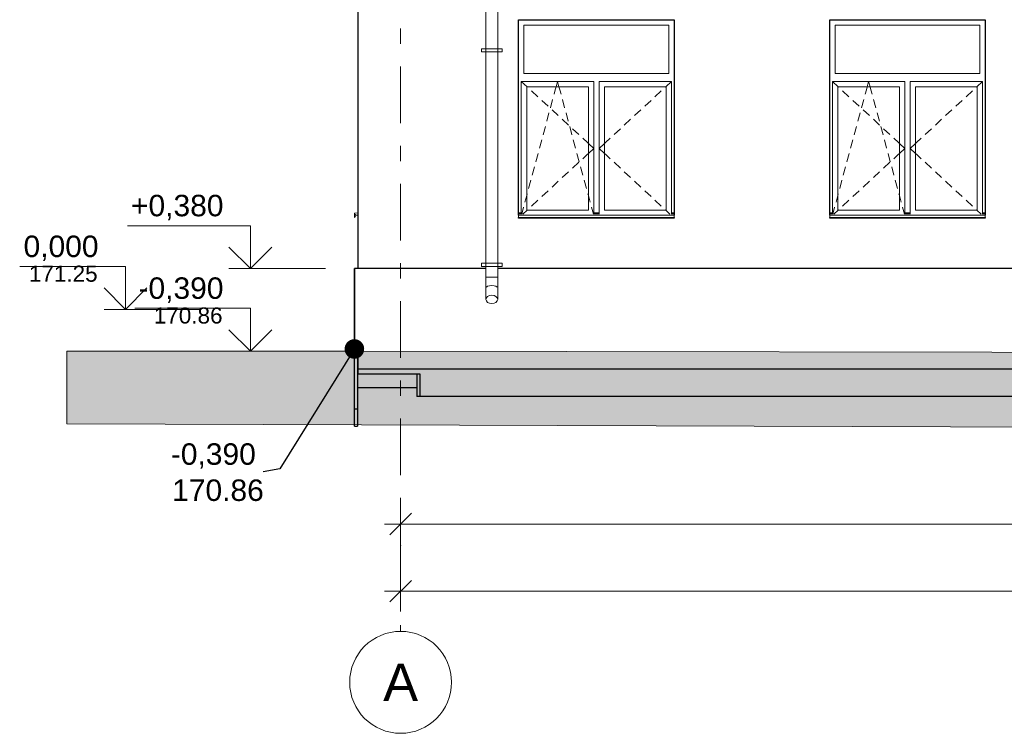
# Model space of a CAD drawing. Header units: millimetres. Extents: x -28034 to 133570, y -6180 to 17692.
# Tile 14 of 36: x 64964 to 74142, y -6180 to 470. Entities that reach past the tile are written whole.
import ezdxf
from ezdxf.enums import TextEntityAlignment as Align

# ---------------------------------------------------------------- set-up
doc = ezdxf.new("R2010")
doc.units = ezdxf.units.MM
doc.header["$MEASUREMENT"] = 0
doc.set_wipeout_variables(frame=1)
doc.linetypes.add('Wipeout_Contour', pattern=[1000, 0, -1000])
doc.linetypes.add('Штрих-Штриховая', pattern=[1093.611073, 529.166651, -211.666656, 141.111112, -211.666656])
for name, color, linetype, lineweight in [('1 Молдинги_Ном._пера__120', 7, 'Continuous', 5), ('1_Цоколь_Ном._пера__21', 7, 'Continuous', 30), ('2D - Общий_Ном._пера__120', 7, 'Continuous', 5), ('2D - Общий_Ном._пера__2', 8, 'Continuous', 15), ('Конструктив - Стены Несущие_Ном._пера__21', 7, 'Continuous', 30), ('Новый_1 ВОДОСТОК_Ном._пера__120', 7, 'Continuous', 5), ('Новый_Окна Archicad_Ном._пера__120', 7, 'Continuous', 5), ('Окна Archicad_Ном._пера__120', 7, 'Continuous', 5), ('Окна Archicad_Ном._пера__21', 7, 'Continuous', 30), ('Размер - Общий_Ном._пера__1', 7, 'Continuous', 15), ('Размер - Отметка Уровня_Ном._пера__1', 7, 'Continuous', 15), ('Размер - Отметка Уровня_Ном._пера__120', 7, 'Continuous', 5), ('Элемент Модели - Оси_Ном._пера__1', 7, 'Continuous', 15), ('Элемент Модели - Оси_Ном._пера__120', 7, 'Continuous', 5)]:
    doc.layers.add(name, color=color, linetype=linetype, lineweight=lineweight)
for name, color, linetype in [('1_Цоколь', 7, 'Continuous'), ('Конструктив - Стены Несущие', 7, 'Continuous'), ('Новый_1 ВОДОСТОК', 7, 'Continuous'), ('Новый_Окна Archicad', 7, 'Continuous'), ('Окна Archicad', 7, 'Continuous'), ('Размер - Общий', 7, 'Continuous'), ('Размер - Отметка Уровня', 7, 'Continuous'), ('Элемент Модели - Оси', 7, 'Continuous')]:
    doc.layers.add(name, color=color, linetype=linetype)
doc.styles.add('СГЕНЕРИР_СТИЛЬ_1', font='arial.ttf')
doc.styles.add('СГЕНЕРИР_СТИЛЬ_2', font='arial.ttf')
doc.dimstyles.new('СГЕНЕРИР_СТИЛЬ__1', dxfattribs={"dimtxt": 200, "dimasz": 190, "dimexe": 0.18, "dimexo": 0.0625, "dimgap": 0, "dimtad": 1, "dimtih": 1, "dimtoh": 1, "dimdec": 0, "dimzin": 0, "dimdsep": 46, "dimtxsty": 'СГЕНЕРИР_СТИЛЬ_2', "dimblk": 'ARROWHEAD_6', "dimblk1": 'ARROWHEAD_6', "dimblk2": 'ARROWHEAD_6', "dimcen": 0.09, "dimclrd": 7, "dimclre": 7, "dimclrt": 7, "dimazin": 0, "dimtfac": 1, "dimtdec": 4, "dimtmove": 0, "dimatfit": 3, "dimfxl": 1, "dimtolj": 1, "dimtzin": 0, "dimarcsym": 0})
doc.dimstyles.new('СГЕНЕРИР_СТИЛЬ__3', dxfattribs={"dimtxt": 0.18, "dimasz": 364.8, "dimexe": 0.18, "dimexo": 0.0625, "dimgap": 0, "dimtad": 0, "dimtih": 1, "dimtoh": 1, "dimdec": 4, "dimzin": 0, "dimdsep": 46, "dimcen": 0.09, "dimadec": 0, "dimazin": 0, "dimtfac": 1, "dimtdec": 4, "dimtmove": 0, "dimatfit": 3, "dimldrblk": 'ARROWHEAD_11', "dimfxl": 1, "dimtolj": 1, "dimtzin": 0, "dimarcsym": 0})
doc.dimstyles.new('СГЕНЕРИР_СТИЛЬ__4', dxfattribs={"dimtxt": 200, "dimasz": 190, "dimexe": 0.18, "dimexo": 300, "dimgap": 0, "dimtad": 1, "dimtih": 1, "dimtoh": 1, "dimdec": 0, "dimzin": 0, "dimdsep": 46, "dimtxsty": 'СГЕНЕРИР_СТИЛЬ_2', "dimblk": 'ARROWHEAD_6', "dimblk1": 'ARROWHEAD_6', "dimblk2": 'ARROWHEAD_6', "dimcen": 0.09, "dimclrd": 7, "dimclre": 7, "dimclrt": 7, "dimazin": 0, "dimtfac": 1, "dimtdec": 4, "dimtmove": 0, "dimatfit": 3, "dimfxl": 1, "dimtolj": 1, "dimtzin": 0, "dimarcsym": 0})

# ---------------------------------------------------------------- blocks, each defined once
blk = doc.blocks.new('Элемент Разреза_193_1', base_point=(104939.2, -2230.2))
at = {"layer": 'Конструктив - Стены Несущие_Ном._пера__21', "color": 7, "linetype": 'Continuous', "lineweight": 30}
for p in [(68664.9, -2830.2), (68694.9, -3042.5)]:
    blk.add_line(p, (68664.9, -3042.5), dxfattribs=at)
blk = doc.blocks.new('Элемент Разреза_194_1', base_point=(104939.2, -2230.2))
at = {"layer": 'Конструктив - Стены Несущие_Ном._пера__21', "color": 7, "linetype": 'Continuous', "lineweight": 30}
for p, q in [((68114.9, 1619.8), (68114.9, -1850.2)), ((68114.9, -2786), (68114.9, -2830.2)), ((68114.9, -2830.2), (68694.9, -2830.2)), ((68694.9, -2830.2), (68694.9, -3042.5)), ((91264.9, -3042.5), (68694.9, -3042.5))]:
    blk.add_line(p, q, dxfattribs=at)
blk = doc.blocks.new('Элемент Разреза_197_1', base_point=(104939.2, -2230.2))
at = {"layer": 'Окна Archicad_Ном._пера__120', "color": 7, "linetype": 'Continuous', "lineweight": 5}
for p, q in [((69664.9, 419.8), (69664.9, -30.2)), ((71014.9, 419.8), (69664.9, 419.8)), ((71014.9, -30.2), (71014.9, 419.8)), ((69664.9, -30.2), (71014.9, -30.2)), ((69639.9, -155.2), (69639.9, -105.2)), ((69639.9, -105.2), (70314.9, -105.2)), ((69639.9, -105.2), (69693.9, -155.2)), ((69639.9, -1305.2), (69639.9, -155.2)), ((69689.9, -155.2), (69689.9, -1305.2)), ((70264.9, -155.2), (69689.9, -155.2)), ((69693.9, -155.2), (69698.6, -159.6)), ((69944.9, -225.7), (69956.6, -182.4)), ((69956.6, -182.4), (69963.9, -155.2)), ((69963.9, -155.2), (69977.4, -105.2)), ((69990.9, -155.2), (69977.4, -105.2)), ((69998.3, -182.4), (69990.9, -155.2)), ((70009.9, -225.7), (69998.3, -182.4)), ((70264.9, -1305.2), (70264.9, -155.2)), ((70314.9, -105.2), (70314.9, -155.2)), ((70314.9, -155.2), (70314.9, -1305.2)), ((70364.9, -155.2), (70364.9, -105.2)), ((70364.9, -105.2), (71039.9, -105.2)), ((70364.9, -1305.2), (70364.9, -155.2)), ((70414.9, -155.2), (70414.9, -1305.2)), ((70989.9, -155.2), (70414.9, -155.2)), ((70985.9, -155.2), (70981.2, -159.6)), ((71039.9, -105.2), (70985.9, -155.2)), ((70989.9, -1305.2), (70989.9, -155.2)), ((71039.9, -105.2), (71039.9, -155.2)), ((71039.9, -155.2), (71039.9, -1305.2)), ((69735.3, -193.5), (69794, -247.9)), ((69911, -351.2), (69931.9, -273.9)), ((70043.8, -351.2), (70023, -273.9)), ((70944.5, -193.5), (70885.8, -247.9)), ((69830.7, -281.9), (69889.4, -336.2)), ((70849.1, -281.9), (70790.4, -336.2)), ((69877.1, -476.7), (69898, -399.4)), ((69926.1, -370.2), (69984.8, -424.5)), ((70021.5, -458.5), (70080.2, -512.8)), ((70077.7, -476.7), (70056.8, -399.4)), ((70658.3, -458.5), (70599.6, -512.8)), ((70753.7, -370.2), (70695, -424.5)), ((69843.2, -602.2), (69864.1, -524.9)), ((70111.6, -602.2), (70090.7, -524.9)), ((70116.8, -546.8), (70175.6, -601.2)), ((70563, -546.8), (70504.3, -601.2)), ((70212.2, -635.1), (70256.2, -675.9)), ((70467.6, -635.1), (70423.6, -675.9)), ((69809.3, -727.7), (69830.2, -650.4)), ((70145.5, -727.7), (70124.6, -650.4)), ((70256.2, -675.9), (70264.9, -683.9)), ((70264.9, -683.9), (70314.9, -730.2)), ((70264.9, -776.5), (70314.9, -730.2)), ((70414.9, -683.9), (70364.9, -730.2)), ((70414.9, -776.5), (70364.9, -730.2)), ((70423.6, -675.9), (70414.9, -683.9)), ((69775.5, -853.2), (69796.3, -775.9)), ((70179.4, -853.2), (70158.5, -775.9)), ((70212.2, -825.3), (70256.2, -784.6)), ((70256.2, -784.6), (70264.9, -776.5)), ((70423.6, -784.6), (70414.9, -776.5)), ((70467.6, -825.3), (70423.6, -784.6)), ((69741.6, -978.7), (69762.4, -901.5)), ((70116.8, -913.6), (70175.6, -859.2)), ((70213.2, -978.7), (70192.4, -901.5)), ((70563, -913.6), (70504.3, -859.2)), ((70021.5, -1001.9), (70080.2, -947.6)), ((70658.3, -1001.9), (70599.6, -947.6)), ((69707.7, -1104.2), (69728.5, -1027)), ((69926.1, -1090.2), (69984.8, -1035.9)), ((70247.1, -1104.2), (70226.3, -1027)), ((70753.7, -1090.2), (70695, -1035.9)), ((69673.8, -1229.7), (69689.9, -1170)), ((69689.9, -1170), (69694.6, -1152.5)), ((69830.7, -1178.6), (69889.4, -1124.2)), ((70264.9, -1170), (70260.2, -1152.5)), ((70281, -1229.7), (70264.9, -1170)), ((70849.1, -1178.6), (70790.4, -1124.2)), ((69643.5, -1341.7), (69660.8, -1278)), ((69735.3, -1266.9), (69794, -1212.5)), ((70311.3, -1341.7), (70294.1, -1278)), ((70944.5, -1266.9), (70885.8, -1212.5)), ((69639.9, -1330.2), (69614.9, -1330.2)), ((69639.9, -1340.2), (69614.9, -1340.2)), ((69614.9, -1350.2), (69614.9, -1352.1)), ((69614.9, -1352.1), (69614.9, -1372.1)), ((71064.9, -1352.1), (69614.9, -1352.1)), ((71064.9, -1372.1), (69614.9, -1372.1)), ((69639.9, -1341.7), (69639.9, -1305.2)), ((69654.5, -1341.7), (69693.9, -1305.2)), ((69689.9, -1305.2), (70264.9, -1305.2)), ((69693.9, -1305.2), (69698.6, -1300.9)), ((70314.9, -1305.2), (70314.9, -1341.7)), ((70364.9, -1330.2), (70314.9, -1330.2)), ((70364.9, -1340.2), (70314.9, -1340.2)), ((70364.9, -1341.7), (70364.9, -1305.2)), ((70414.9, -1305.2), (70989.9, -1305.2)), ((70985.9, -1305.2), (70981.2, -1300.9)), ((71025.3, -1341.7), (70985.9, -1305.2)), ((71039.9, -1305.2), (71039.9, -1341.7)), ((71064.9, -1330.2), (71039.9, -1330.2)), ((71064.9, -1340.2), (71039.9, -1340.2)), ((71064.9, -1350.2), (71064.9, -1352.1)), ((71064.9, -1352.1), (71064.9, -1372.1))]:
    blk.add_line(p, q, dxfattribs=at)
at = {"layer": 'Окна Archicad_Ном._пера__21', "color": 7, "linetype": 'Continuous', "lineweight": 30}
for p, q in [((69614.9, 469.8), (71064.9, 469.8)), ((69614.9, -1350.2), (69614.9, 469.8)), ((71064.9, 469.8), (71064.9, -1350.2)), ((69614.9, -1380.2), (69614.9, -1372.1)), ((71064.9, -1372.1), (71064.9, -1380.2)), ((71064.9, -1380.2), (69614.9, -1380.2))]:
    blk.add_line(p, q, dxfattribs=at)
blk = doc.blocks.new('Элемент Разреза_198_1', base_point=(104939.2, -2230.2))
at = {"layer": 'Окна Archicad_Ном._пера__120', "color": 7, "linetype": 'Continuous', "lineweight": 5}
for p, q in [((72564.9, 419.8), (72564.9, -30.2)), ((73914.9, 419.8), (72564.9, 419.8)), ((73914.9, -30.2), (73914.9, 419.8)), ((72564.9, -30.2), (73914.9, -30.2)), ((72539.9, -155.2), (72539.9, -105.2)), ((72539.9, -105.2), (73214.9, -105.2)), ((72539.9, -105.2), (72593.9, -155.2)), ((72539.9, -1305.2), (72539.9, -155.2)), ((72589.9, -155.2), (72589.9, -1305.2)), ((73164.9, -155.2), (72589.9, -155.2)), ((72593.9, -155.2), (72598.6, -159.6)), ((72844.9, -225.7), (72856.6, -182.4)), ((72856.6, -182.4), (72863.9, -155.2)), ((72863.9, -155.2), (72877.4, -105.2)), ((72890.9, -155.2), (72877.4, -105.2)), ((72898.3, -182.4), (72890.9, -155.2)), ((72909.9, -225.7), (72898.3, -182.4)), ((73164.9, -1305.2), (73164.9, -155.2)), ((73214.9, -105.2), (73214.9, -155.2)), ((73214.9, -155.2), (73214.9, -1305.2)), ((73264.9, -155.2), (73264.9, -105.2)), ((73264.9, -105.2), (73939.9, -105.2)), ((73264.9, -1305.2), (73264.9, -155.2)), ((73314.9, -155.2), (73314.9, -1305.2)), ((73889.9, -155.2), (73314.9, -155.2)), ((73885.9, -155.2), (73881.2, -159.6)), ((73939.9, -105.2), (73885.9, -155.2)), ((73889.9, -1305.2), (73889.9, -155.2)), ((73939.9, -105.2), (73939.9, -155.2)), ((73939.9, -155.2), (73939.9, -1305.2)), ((72635.3, -193.5), (72694, -247.9)), ((72811, -351.2), (72831.9, -273.9)), ((72943.8, -351.2), (72923, -273.9)), ((73844.5, -193.5), (73785.8, -247.9)), ((72730.7, -281.9), (72789.4, -336.2)), ((73749.1, -281.9), (73690.4, -336.2)), ((72777.1, -476.7), (72798, -399.4)), ((72826.1, -370.2), (72884.8, -424.5)), ((72921.5, -458.5), (72980.2, -512.8)), ((72977.7, -476.7), (72956.8, -399.4)), ((73558.3, -458.5), (73499.6, -512.8)), ((73653.7, -370.2), (73595, -424.5)), ((72743.2, -602.2), (72764.1, -524.9)), ((73011.6, -602.2), (72990.7, -524.9)), ((73016.8, -546.8), (73075.6, -601.2)), ((73463, -546.8), (73404.3, -601.2)), ((73112.2, -635.1), (73156.2, -675.9)), ((73367.6, -635.1), (73323.6, -675.9)), ((72709.3, -727.7), (72730.2, -650.4)), ((73045.5, -727.7), (73024.6, -650.4)), ((73156.2, -675.9), (73164.9, -683.9)), ((73164.9, -683.9), (73214.9, -730.2)), ((73164.9, -776.5), (73214.9, -730.2)), ((73314.9, -683.9), (73264.9, -730.2)), ((73314.9, -776.5), (73264.9, -730.2)), ((73323.6, -675.9), (73314.9, -683.9)), ((72675.5, -853.2), (72696.3, -775.9)), ((73079.4, -853.2), (73058.5, -775.9)), ((73112.2, -825.3), (73156.2, -784.6)), ((73156.2, -784.6), (73164.9, -776.5)), ((73323.6, -784.6), (73314.9, -776.5)), ((73367.6, -825.3), (73323.6, -784.6)), ((72641.6, -978.7), (72662.4, -901.5)), ((73016.8, -913.6), (73075.6, -859.2)), ((73113.2, -978.7), (73092.4, -901.5)), ((73463, -913.6), (73404.3, -859.2)), ((72921.5, -1001.9), (72980.2, -947.6)), ((73558.3, -1001.9), (73499.6, -947.6)), ((72607.7, -1104.2), (72628.5, -1027)), ((72826.1, -1090.2), (72884.8, -1035.9)), ((73147.1, -1104.2), (73126.3, -1027)), ((73653.7, -1090.2), (73595, -1035.9)), ((72573.8, -1229.7), (72589.9, -1170)), ((72589.9, -1170), (72594.6, -1152.5)), ((72730.7, -1178.6), (72789.4, -1124.2)), ((73164.9, -1170), (73160.2, -1152.5)), ((73181, -1229.7), (73164.9, -1170)), ((73749.1, -1178.6), (73690.4, -1124.2)), ((72543.5, -1341.7), (72560.8, -1278)), ((72635.3, -1266.9), (72694, -1212.5)), ((73211.3, -1341.7), (73194.1, -1278)), ((73844.5, -1266.9), (73785.8, -1212.5)), ((72539.9, -1330.2), (72514.9, -1330.2)), ((72539.9, -1340.2), (72514.9, -1340.2)), ((72514.9, -1350.2), (72514.9, -1352.1)), ((72514.9, -1352.1), (72514.9, -1372.1)), ((73964.9, -1352.1), (72514.9, -1352.1)), ((73964.9, -1372.1), (72514.9, -1372.1)), ((72539.9, -1341.7), (72539.9, -1305.2)), ((72554.5, -1341.7), (72593.9, -1305.2)), ((72589.9, -1305.2), (73164.9, -1305.2)), ((72593.9, -1305.2), (72598.6, -1300.9)), ((73214.9, -1305.2), (73214.9, -1341.7)), ((73264.9, -1330.2), (73214.9, -1330.2)), ((73264.9, -1340.2), (73214.9, -1340.2)), ((73264.9, -1341.7), (73264.9, -1305.2)), ((73314.9, -1305.2), (73889.9, -1305.2)), ((73885.9, -1305.2), (73881.2, -1300.9)), ((73925.3, -1341.7), (73885.9, -1305.2)), ((73939.9, -1305.2), (73939.9, -1341.7)), ((73964.9, -1330.2), (73939.9, -1330.2)), ((73964.9, -1340.2), (73939.9, -1340.2)), ((73964.9, -1350.2), (73964.9, -1352.1)), ((73964.9, -1352.1), (73964.9, -1372.1))]:
    blk.add_line(p, q, dxfattribs=at)
at = {"layer": 'Окна Archicad_Ном._пера__21', "color": 7, "linetype": 'Continuous', "lineweight": 30}
for p, q in [((72514.9, 469.8), (73964.9, 469.8)), ((72514.9, -1350.2), (72514.9, 469.8)), ((73964.9, 469.8), (73964.9, -1350.2)), ((72514.9, -1380.2), (72514.9, -1372.1)), ((73964.9, -1372.1), (73964.9, -1380.2)), ((73964.9, -1380.2), (72514.9, -1380.2))]:
    blk.add_line(p, q, dxfattribs=at)
blk = doc.blocks.new('Элемент Разреза_287_1', base_point=(104939.2, -2230.2))
at = {"layer": '1_Цоколь_Ном._пера__21', "color": 7, "linetype": 'Continuous', "lineweight": 30}
for p, q in [((69309.9, -1850.2), (68084.9, -1850.2)), ((68084.9, -1850.2), (68084.9, -2596)), ((75911.2, -1850.2), (69419.9, -1850.2)), ((68084.9, -2596), (68114.9, -2596)), ((68114.9, -2596), (68114.9, -2786)), ((75911.2, -2786), (75911.2, -2667.7)), ((75911.2, -2786), (68114.9, -2786))]:
    blk.add_line(p, q, dxfattribs=at)
blk = doc.blocks.new('Элемент Разреза_352_1', base_point=(104939.2, -2230.2))
at = {"layer": 'Новый_1 ВОДОСТОК_Ном._пера__120', "color": 7, "linetype": 'Continuous', "lineweight": 5}
for p, q in [((69209.9, 8919.8), (69519.9, 8919.8)), ((69209.9, 8919.8), (69209.9, 8899.8)), ((69519.9, 8899.8), (69519.9, 8919.8)), ((69209.9, 8899.8), (69519.9, 8899.8)), ((69252.8, 8899.8), (69309.9, 8749.8)), ((69419.9, 8749.8), (69477, 8899.8)), ((69309.9, 8749.8), (69419.9, 8749.8)), ((69309.9, 8749.8), (69309.9, 8699.8)), ((69419.9, 8699.8), (69419.9, 8749.8)), ((69309.9, 8699.8), (69309.9, 8109.6)), ((69309.9, 8699.8), (69419.9, 8699.8)), ((69419.9, 8699.8), (69419.9, 8109.6)), ((69309.9, 8109.6), (69309.9, 7895)), ((69419.9, 8109.6), (69419.9, 7895)), ((69309.9, 7895), (69309.9, 7785)), ((69419.9, 7895), (69419.9, 7785)), ((69309.9, 7785), (69309.9, 6199.4)), ((69314.1, 7785), (69309.9, 7785)), ((69326, 7785), (69314.1, 7785)), ((69343.9, 7785), (69326, 7785)), ((69364.9, 7785), (69343.9, 7785)), ((69386, 7785), (69364.9, 7785)), ((69403.8, 7785), (69386, 7785)), ((69415.7, 7785), (69403.8, 7785)), ((69419.9, 7785), (69415.7, 7785)), ((69419.9, 7785), (69419.9, 6199.4)), ((69269.9, 6199.4), (69307.9, 6199.4)), ((69269.9, 6169.4), (69269.9, 6199.4)), ((69269.9, 6169.4), (69307.9, 6169.4)), ((69307.9, 6199.4), (69312.2, 6199.4)), ((69307.9, 6169.4), (69307.9, 6199.4)), ((69307.9, 6169.4), (69312.2, 6169.4)), ((69309.9, 6169.4), (69309.9, 4199.4)), ((69312.2, 6199.4), (69324.6, 6199.4)), ((69312.2, 6169.4), (69324.6, 6169.4)), ((69324.6, 6199.4), (69343.1, 6199.4)), ((69324.6, 6169.4), (69343.1, 6169.4)), ((69343.1, 6199.4), (69364.9, 6199.4)), ((69343.1, 6169.4), (69364.9, 6169.4)), ((69364.9, 6199.4), (69386.7, 6199.4)), ((69364.9, 6169.4), (69386.7, 6169.4)), ((69386.7, 6199.4), (69405.2, 6199.4)), ((69386.7, 6169.4), (69405.2, 6169.4)), ((69405.2, 6199.4), (69417.6, 6199.4)), ((69405.2, 6169.4), (69417.6, 6169.4)), ((69417.6, 6199.4), (69421.9, 6199.4)), ((69417.6, 6169.4), (69421.9, 6169.4)), ((69419.9, 6169.4), (69419.9, 4199.4)), ((69421.9, 6199.4), (69459.9, 6199.4)), ((69421.9, 6169.4), (69421.9, 6199.4)), ((69421.9, 6169.4), (69459.9, 6169.4)), ((69459.9, 6169.4), (69459.9, 6199.4)), ((69269.9, 4199.4), (69307.9, 4199.4)), ((69269.9, 4169.4), (69269.9, 4199.4)), ((69269.9, 4169.4), (69307.9, 4169.4)), ((69307.9, 4199.4), (69312.2, 4199.4)), ((69307.9, 4169.4), (69307.9, 4199.4)), ((69307.9, 4169.4), (69312.2, 4169.4)), ((69309.9, 4169.4), (69309.9, 2199.4)), ((69312.2, 4199.4), (69324.6, 4199.4)), ((69312.2, 4169.4), (69324.6, 4169.4)), ((69324.6, 4199.4), (69343.1, 4199.4)), ((69324.6, 4169.4), (69343.1, 4169.4)), ((69343.1, 4199.4), (69364.9, 4199.4)), ((69343.1, 4169.4), (69364.9, 4169.4)), ((69364.9, 4199.4), (69386.7, 4199.4)), ((69364.9, 4169.4), (69386.7, 4169.4)), ((69386.7, 4199.4), (69405.2, 4199.4)), ((69386.7, 4169.4), (69405.2, 4169.4)), ((69405.2, 4199.4), (69417.6, 4199.4)), ((69405.2, 4169.4), (69417.6, 4169.4)), ((69417.6, 4199.4), (69421.9, 4199.4)), ((69417.6, 4169.4), (69421.9, 4169.4)), ((69419.9, 4169.4), (69419.9, 2199.4)), ((69421.9, 4199.4), (69459.9, 4199.4)), ((69421.9, 4169.4), (69421.9, 4199.4)), ((69421.9, 4169.4), (69459.9, 4169.4)), ((69459.9, 4169.4), (69459.9, 4199.4)), ((69269.9, 2199.4), (69307.9, 2199.4)), ((69269.9, 2169.4), (69269.9, 2199.4)), ((69269.9, 2169.4), (69307.9, 2169.4)), ((69307.9, 2199.4), (69312.2, 2199.4)), ((69307.9, 2169.4), (69307.9, 2199.4)), ((69307.9, 2169.4), (69312.2, 2169.4)), ((69309.9, 2169.4), (69309.9, 199.4)), ((69312.2, 2199.4), (69324.6, 2199.4)), ((69312.2, 2169.4), (69324.6, 2169.4)), ((69324.6, 2199.4), (69343.1, 2199.4)), ((69324.6, 2169.4), (69343.1, 2169.4)), ((69343.1, 2199.4), (69364.9, 2199.4)), ((69343.1, 2169.4), (69364.9, 2169.4)), ((69364.9, 2199.4), (69386.7, 2199.4)), ((69364.9, 2169.4), (69386.7, 2169.4)), ((69386.7, 2199.4), (69405.2, 2199.4)), ((69386.7, 2169.4), (69405.2, 2169.4)), ((69405.2, 2199.4), (69417.6, 2199.4)), ((69405.2, 2169.4), (69417.6, 2169.4)), ((69417.6, 2199.4), (69421.9, 2199.4)), ((69417.6, 2169.4), (69421.9, 2169.4)), ((69419.9, 2169.4), (69419.9, 199.4)), ((69421.9, 2199.4), (69459.9, 2199.4)), ((69421.9, 2169.4), (69421.9, 2199.4)), ((69421.9, 2169.4), (69459.9, 2169.4)), ((69459.9, 2169.4), (69459.9, 2199.4)), ((69269.9, 199.4), (69307.9, 199.4)), ((69269.9, 169.4), (69269.9, 199.4)), ((69307.9, 199.4), (69312.2, 199.4)), ((69307.9, 169.4), (69307.9, 199.4)), ((69312.2, 199.4), (69324.6, 199.4)), ((69324.6, 199.4), (69343.1, 199.4)), ((69343.1, 199.4), (69364.9, 199.4)), ((69364.9, 199.4), (69386.7, 199.4)), ((69386.7, 199.4), (69405.2, 199.4)), ((69405.2, 199.4), (69417.6, 199.4)), ((69417.6, 199.4), (69421.9, 199.4)), ((69421.9, 199.4), (69459.9, 199.4)), ((69421.9, 169.4), (69421.9, 199.4)), ((69459.9, 169.4), (69459.9, 199.4)), ((69269.9, 169.4), (69307.9, 169.4)), ((69307.9, 169.4), (69312.2, 169.4)), ((69309.9, 169.4), (69309.9, -1800.6)), ((69312.2, 169.4), (69324.6, 169.4)), ((69324.6, 169.4), (69343.1, 169.4)), ((69343.1, 169.4), (69364.9, 169.4)), ((69364.9, 169.4), (69386.7, 169.4)), ((69386.7, 169.4), (69405.2, 169.4)), ((69405.2, 169.4), (69417.6, 169.4)), ((69417.6, 169.4), (69421.9, 169.4)), ((69419.9, 169.4), (69419.9, -1800.6)), ((69421.9, 169.4), (69459.9, 169.4)), ((69269.9, -1800.6), (69307.9, -1800.6)), ((69269.9, -1830.6), (69269.9, -1800.6)), ((69269.9, -1830.6), (69307.9, -1830.6)), ((69307.9, -1800.6), (69312.2, -1800.6)), ((69307.9, -1830.6), (69307.9, -1800.6)), ((69307.9, -1830.6), (69312.2, -1830.6)), ((69309.9, -1830.6), (69309.9, -1930.6)), ((69312.2, -1800.6), (69324.6, -1800.6)), ((69312.2, -1830.6), (69324.6, -1830.6)), ((69324.6, -1800.6), (69343.1, -1800.6)), ((69324.6, -1830.6), (69343.1, -1830.6)), ((69343.1, -1800.6), (69364.9, -1800.6)), ((69343.1, -1830.6), (69364.9, -1830.6)), ((69364.9, -1800.6), (69386.7, -1800.6)), ((69364.9, -1830.6), (69386.7, -1830.6)), ((69386.7, -1800.6), (69405.2, -1800.6)), ((69386.7, -1830.6), (69405.2, -1830.6)), ((69405.2, -1800.6), (69417.6, -1800.6)), ((69405.2, -1830.6), (69417.6, -1830.6)), ((69417.6, -1800.6), (69421.9, -1800.6)), ((69417.6, -1830.6), (69421.9, -1830.6)), ((69419.9, -1830.6), (69419.9, -1930.6)), ((69421.9, -1800.6), (69459.9, -1800.6)), ((69421.9, -1830.6), (69421.9, -1800.6)), ((69421.9, -1830.6), (69459.9, -1830.6)), ((69459.9, -1830.6), (69459.9, -1800.6)), ((69314.1, -1930.6), (69309.9, -1930.6)), ((69309.9, -1930.6), (69309.9, -2030.6)), ((69326, -1930.6), (69314.1, -1930.6)), ((69326, -2014.5), (69314.1, -2021.9)), ((69343.9, -1930.6), (69326, -1930.6)), ((69343.9, -2009.5), (69326, -2014.5)), ((69364.9, -1930.6), (69343.9, -1930.6)), ((69364.9, -2007.8), (69343.9, -2009.5)), ((69386, -1930.6), (69364.9, -1930.6)), ((69386, -2009.5), (69364.9, -2007.8)), ((69403.8, -1930.6), (69386, -1930.6)), ((69403.8, -2014.5), (69386, -2009.5)), ((69415.7, -1930.6), (69403.8, -1930.6)), ((69415.7, -2021.9), (69403.8, -2014.5)), ((69419.9, -1930.6), (69415.7, -1930.6)), ((69419.9, -1930.6), (69419.9, -2030.6)), ((69309.9, -2030.6), (69309.9, -2136.6)), ((69326, -2109.1), (69314.1, -2121.8)), ((69343.9, -2100.7), (69326, -2109.1)), ((69364.9, -2097.7), (69343.9, -2100.7)), ((69386, -2100.7), (69364.9, -2097.7)), ((69403.8, -2109.1), (69386, -2100.7)), ((69415.7, -2121.8), (69403.8, -2109.1)), ((69419.9, -2030.6), (69419.9, -2136.6)), ((69314.1, -2121.8), (69309.9, -2136.6)), ((69309.9, -2136.6), (69314.1, -2151.5)), ((69314.1, -2151.5), (69326, -2164.1)), ((69326, -2164.1), (69343.9, -2172.6)), ((69343.9, -2172.6), (69364.9, -2175.5)), ((69364.9, -2175.5), (69386, -2172.6)), ((69386, -2172.6), (69403.8, -2164.1)), ((69403.8, -2164.1), (69415.7, -2151.5)), ((69419.9, -2136.6), (69415.7, -2121.8)), ((69415.7, -2151.5), (69419.9, -2136.6))]:
    blk.add_line(p, q, dxfattribs=at)
blk = doc.blocks.new('Элемент Разреза_372_1', base_point=(104939.2, -2230.2))
at = {"layer": 'Новый_Окна Archicad_Ном._пера__120', "color": 7, "linetype": 'Continuous', "lineweight": 5}
for p, q in [((68114.9, -1350.2), (68084.9, -1352.1)), ((68084.9, -1352.1), (68084.9, -1372.1)), ((68084.9, -1372.1), (68094.9, -1362.1))]:
    blk.add_line(p, q, dxfattribs=at)
blk = doc.blocks.new('Элемент Разреза_391_1', base_point=(104939.2, -2230.2))
at = {"layer": '1_Цоколь_Ном._пера__21', "color": 7, "linetype": 'Continuous', "lineweight": 30}
for p, q in [((68084.9, -2649.9), (68084.9, -2596)), ((68114.9, -2649.9), (68084.9, -2649.9))]:
    blk.add_line(p, q, dxfattribs=at)
blk = doc.blocks.new('Элемент Разреза_392_1', base_point=(104939.2, -2230.2))
at = {"layer": 'Новый_Окна Archicad_Ном._пера__120', "color": 7, "linetype": 'Continuous', "lineweight": 5}
for p, q in [((68114.9, -1330.2), (68084.9, -1332.1)), ((68084.9, -1332.1), (68084.9, -1352.1)), ((68084.9, -1352.1), (68094.9, -1342.1))]:
    blk.add_line(p, q, dxfattribs=at)
blk = doc.blocks.new('Элемент Разреза_426_1', base_point=(104939.2, -2230.2))
at = {"layer": '1_Цоколь_Ном._пера__21', "color": 7, "linetype": 'Continuous', "lineweight": 30}
for p, q in [((68083.9, -3317), (68083.9, -3160.2)), ((68113.9, -3160.2), (68113.9, -3317)), ((68083.9, -3317), (68113.9, -3317))]:
    blk.add_line(p, q, dxfattribs=at)
blk = doc.blocks.new('Элемент Разреза_427_1', base_point=(104939.2, -2230.2))
at = {"layer": '1_Цоколь_Ном._пера__21', "color": 7, "linetype": 'Continuous', "lineweight": 30}
for p, q in [((68083.9, -1850.2), (68084.9, -1850.2)), ((68083.9, -2630.2), (68083.9, -1850.2)), ((68083.9, -3160.2), (68083.9, -2630.2)), ((68084.9, -2630.2), (68083.9, -2630.2)), ((68113.9, -2649.9), (68113.9, -3160.2)), ((68113.9, -3160.2), (68083.9, -3160.2))]:
    blk.add_line(p, q, dxfattribs=at)
blk = doc.blocks.new('Элемент Разреза_455_1', base_point=(104939.2, -2230.2))
at = {"layer": '1_Цоколь_Ном._пера__21', "color": 7, "linetype": 'Continuous', "lineweight": 30}
blk.add_line((68113.9, -2958.2), (68664.9, -2958.2), dxfattribs=at)
blk = doc.blocks.new('Стандартный Маркер Сетки[27]_1', base_point=(68514.9, 11770.8))
at = {"layer": 'Элемент Модели - Оси_Ном._пера__120', "color": 7, "linetype": 'Штрих-Штриховая', "lineweight": 5}
for p, q in [((68514.9, 10970.8), (68514.9, -4430.2)), ((68514.9, -4430.2), (68514.9, -5230.2))]:
    blk.add_line(p, q, dxfattribs=at)
at = {"layer": 'Элемент Модели - Оси_Ном._пера__120', "color": 7, "linetype": 'Continuous', "lineweight": 5}
blk.add_circle((68514.9, -5705.2), 475, dxfattribs=at)
at = {"layer": 'Элемент Модели - Оси_Ном._пера__120', "color": 7, "linetype": 'Штрих-Штриховая', "lineweight": 5}
blk.add_point((68514.9, -4430.2), dxfattribs=at)
blk.add_point((68514.9, -4430.2), dxfattribs=at)
at = {"layer": 'Элемент Модели - Оси_Ном._пера__1', "color": 7, "lineweight": 15, "style": 'СГЕНЕРИР_СТИЛЬ_1'}
blk.add_attdef('AC_MarkerText_1', text='', height=350, rotation=360, dxfattribs=at).set_placement((68514.9, -5530.2), align=Align.TOP_CENTER)
blk = doc.blocks.new('Стандартный Маркер Сетки[29]_1', base_point=(68514.9, 11770.8))
at = {"layer": 'Элемент Модели - Оси_Ном._пера__120', "color": 7, "linetype": 'Штрих-Штриховая', "lineweight": 5}
for p, q in [((68514.9, 10970.8), (68514.9, -4430.2)), ((68514.9, -4430.2), (68514.9, -5230.2))]:
    blk.add_line(p, q, dxfattribs=at)
at = {"layer": 'Элемент Модели - Оси_Ном._пера__120', "color": 7, "linetype": 'Continuous', "lineweight": 5}
blk.add_circle((68514.9, -5705.2), 475, dxfattribs=at)
at = {"layer": 'Элемент Модели - Оси_Ном._пера__120', "color": 7, "linetype": 'Штрих-Штриховая', "lineweight": 5}
blk.add_point((68514.9, -4430.2), dxfattribs=at)
blk.add_point((68514.9, -4430.2), dxfattribs=at)
at = {"layer": 'Элемент Модели - Оси_Ном._пера__1', "color": 7, "lineweight": 15, "style": 'СГЕНЕРИР_СТИЛЬ_1'}
blk.add_attdef('AC_MarkerText_1', text='', height=350, rotation=360, dxfattribs=at).set_placement((68514.9, -5530.2), align=Align.TOP_CENTER)
blk = doc.blocks.new('*D606', base_point=(104939.2, -2230.2))
at = {"layer": 'Размер - Общий_Ном._пера__1', "color": 7, "linetype": 'Continuous', "lineweight": 15, "transparency": 16777216}
for p, q in [((129514.9, -5044), (129514.9, -4407)), ((68514.9, -5044), (68514.9, -4669)), ((68614.9, -4756.5), (68414.9, -4956.5)), ((129414.9, -4956.5), (129614.9, -4756.5)), ((68364.9, -4856.5), (68514.9, -4856.5)), ((68514.9, -4856.5), (129514.9, -4856.5)), ((129514.9, -4856.5), (129664.9, -4856.5))]:
    blk.add_line(p, q, dxfattribs=at)
at = {"layer": 'Размер - Общий_Ном._пера__1', "color": 7, "lineweight": 15, "transparency": 16777216, "insert": (98595.4, -4816.5), "char_height": 200, "attachment_point": 7, "style": 'СГЕНЕРИР_СТИЛЬ_2'}
blk.add_mtext('\\A1;61\\~000', dxfattribs=at)
blk = doc.blocks.new('ARROWHEAD_6')
at = {"color": 0, "linetype": 'Continuous', "lineweight": 0}
for p, q in [((-0.5, -0.5), (0.5, 0.5)), ((0, 0), (-1, 0))]:
    blk.add_line(p, q, dxfattribs=at)
blk = doc.blocks.new('*D607', base_point=(104939.2, -2230.2))
at = {"layer": 'Размер - Общий_Ном._пера__1', "color": 7, "linetype": 'Continuous', "lineweight": 15, "transparency": 16777216}
for p, q in [((68614.9, -4130.2), (68414.9, -4330.2)), ((68514.9, -4417.7), (68514.9, -4042.7)), ((91514.9, -4130.2), (91314.9, -4330.2)), ((91414.9, -4417.7), (91414.9, -4042.7)), ((68364.9, -4230.2), (68514.9, -4230.2)), ((68514.9, -4230.2), (91414.9, -4230.2))]:
    blk.add_line(p, q, dxfattribs=at)
at = {"layer": 'Размер - Общий_Ном._пера__1', "color": 7, "lineweight": 15, "transparency": 16777216, "insert": (79545.4, -4190.2), "char_height": 200, "attachment_point": 7, "style": 'СГЕНЕРИР_СТИЛЬ_2'}
blk.add_mtext('\\A1;22\\~900', dxfattribs=at)
blk = doc.blocks.new('ARROWHEAD_11')
at = {"color": 0, "linetype": 'Continuous', "lineweight": 0}
blk.add_line((0, 0), (-1, 0), dxfattribs=at)
at = {"color": 0, "linetype": 'Continuous', "lineweight": 0, "const_width": 0.25, "flags": 128}
blk.add_lwpolyline([(-0.125, 0, 1), (0.125, 0, 1)], format="xyb", close=True, dxfattribs=at)
blk = doc.blocks.new('Отметка высоты (ГОСТ)[36]_1', base_point=(65950.1, -2230.2))
at = {"layer": 'Размер - Отметка Уровня_Ном._пера__120', "color": 7, "linetype": 'Continuous', "lineweight": 5}
for p, q in [((65950.1, -1830.2), (64963.8, -1830.2)), ((65950.1, -2230.2), (65950.1, -1830.2)), ((65950.1, -2230.2), (65750.1, -2030.2)), ((65950.1, -2230.2), (66150.1, -2030.2)), ((66650.1, -2230.2), (65750.1, -2230.2))]:
    blk.add_line(p, q, dxfattribs=at)
at = {"layer": 'Размер - Отметка Уровня_Ном._пера__120', "color": 7, "lineweight": 5, "insert": (65750.1, -1800.5), "char_height": 200, "attachment_point": 9, "style": 'СГЕНЕРИР_СТИЛЬ_1'}
blk.add_mtext('\\A1;0,000{\\H0.66x;\\S^  ;}', dxfattribs=at)
at = {"layer": 'Размер - Отметка Уровня_Ном._пера__120', "color": 7, "lineweight": 5, "style": 'СГЕНЕРИР_СТИЛЬ_1'}
blk.add_attdef('addText', text='', height=150, dxfattribs=at).set_placement((65690.1, -2017), align=Align.BOTTOM_RIGHT)
blk = doc.blocks.new('Отметка высоты (ГОСТ)[39]_1', base_point=(67114.9, -1850.2))
at = {"layer": 'Размер - Отметка Уровня_Ном._пера__120', "color": 7, "linetype": 'Continuous', "lineweight": 5}
for p, q in [((67114.9, -1450.2), (65968.3, -1450.2)), ((67114.9, -1850.2), (67114.9, -1450.2)), ((67114.9, -1850.2), (66914.9, -1650.2)), ((67114.9, -1850.2), (67314.9, -1650.2)), ((67814.9, -1850.2), (66914.9, -1850.2))]:
    blk.add_line(p, q, dxfattribs=at)
at = {"layer": 'Размер - Отметка Уровня_Ном._пера__120', "color": 7, "lineweight": 5, "insert": (66914.9, -1420.5), "char_height": 200, "attachment_point": 9, "style": 'СГЕНЕРИР_СТИЛЬ_1'}
blk.add_mtext('\\A1;+0,380{\\H0.66x;\\S^  ;}', dxfattribs=at)
at = {"layer": 'Размер - Отметка Уровня_Ном._пера__120', "color": 7, "lineweight": 5, "style": 'СГЕНЕРИР_СТИЛЬ_1'}
blk.add_attdef('addText', text='', height=150, dxfattribs=at).set_placement((66854.9, -1685.9), align=Align.BOTTOM_RIGHT)
blk = doc.blocks.new('Отметка высоты (ГОСТ)[49]_1', base_point=(67114.8, -2619.9))
at = {"layer": 'Размер - Отметка Уровня_Ном._пера__120', "color": 7, "linetype": 'Continuous', "lineweight": 5}
for p, q in [((67114.8, -2219.9), (66037.1, -2219.9)), ((67114.8, -2619.9), (67114.8, -2219.9)), ((67114.8, -2619.9), (66914.8, -2419.9)), ((67114.8, -2619.9), (67314.8, -2419.9)), ((67814.8, -2619.9), (66914.8, -2619.9))]:
    blk.add_line(p, q, dxfattribs=at)
at = {"layer": 'Размер - Отметка Уровня_Ном._пера__120', "color": 7, "lineweight": 5, "insert": (66914.8, -2190.1), "char_height": 200, "attachment_point": 9, "style": 'СГЕНЕРИР_СТИЛЬ_1'}
blk.add_mtext('\\A1;-0,390{\\H0.66x;\\S^  ;}', dxfattribs=at)
at = {"layer": 'Размер - Отметка Уровня_Ном._пера__120', "color": 7, "lineweight": 5, "style": 'СГЕНЕРИР_СТИЛЬ_1'}
blk.add_attdef('addText', text='', height=150, dxfattribs=at).set_placement((66854.8, -2406.7), align=Align.BOTTOM_RIGHT)

msp = doc.modelspace()

# ---------------------------------------------------------------- hatches: boundary and pattern name
at = {"layer": '2D - Общий_Ном._пера__2', "linetype": 'Continuous', "lineweight": 15}
h = msp.add_hatch(dxfattribs=at)
h.set_pattern_fill('ГРУНТ_02_0001', color=8, style=0, pattern_type=2)
h.set_pattern_definition([(45, (104939.2, -2230.2), (-275.7716, 275.7716), []), (45, (104847.3, -2138.3), (-551.543, 551.543), []), (45, (104755.34, -2046.36), (-551.543, 551.543), []), (135, (104663.42, -1954.43), (91.92388, 91.92388), [390, -390])])
h.paths.add_polyline_path([(91845.9, -2656), (68083.9, -2619.9), (65401.7, -2619.9), (65401.7, -3296.8), (133146.8, -3526.1), (133155.2, -2630.2), (130764.9, -2630.2), (130764.9, -2730.2), (108767.9, -2530.2), (105532.4, -2540.2), (95704.9, -2330.2), (91845.9, -2260.2)])

# ---------------------------------------------------------------- linework, layer by layer
at = {"layer": '1 Молдинги_Ном._пера__120', "color": 7, "linetype": 'Continuous', "lineweight": 5}
for points in [[(133155.2, -2630.2), (130764.9, -2630.2), (130764.9, -2730.2), (108767.9, -2530.2), (105501.9, -2530.2), (95704.9, -2330.2), (91845.9, -2260.2), (91845.9, -2656), (68083.9, -2619.9), (65401.7, -2619.9)], [(68083.9, -2208.7), (68083.9, -2598.7)]]:
    msp.add_lwpolyline(points, dxfattribs=at)
at = {"layer": '2D - Общий_Ном._пера__120', "color": 7, "linetype": 'Continuous', "lineweight": 5, "flags": 128}
msp.add_lwpolyline([(91845.9, -2656), (68083.9, -2619.9), (65401.7, -2619.9), (65401.7, -3296.8), (133146.8, -3526.1), (133155.2, -2630.2), (130764.9, -2630.2), (130764.9, -2730.2), (108767.9, -2530.2), (105532.4, -2540.2), (95704.9, -2330.2), (91845.9, -2260.2)], close=True, dxfattribs=at)

# ---------------------------------------------------------------- block references
at = {"layer": '1_Цоколь', "lineweight": 0}
for name in ['Элемент Разреза_427_1', 'Элемент Разреза_287_1', 'Элемент Разреза_391_1', 'Элемент Разреза_455_1', 'Элемент Разреза_426_1']:
    msp.add_blockref(name, (104939.2, -2230.2), dxfattribs=at)
at = {"layer": 'Конструктив - Стены Несущие', "lineweight": 0}
for name in ['Элемент Разреза_194_1', 'Элемент Разреза_193_1']:
    msp.add_blockref(name, (104939.2, -2230.2), dxfattribs=at)
at = {"layer": 'Новый_1 ВОДОСТОК', "lineweight": 0}
msp.add_blockref('Элемент Разреза_352_1', (104939.2, -2230.2), dxfattribs=at)
at = {"layer": 'Новый_Окна Archicad', "lineweight": 0}
for name in ['Элемент Разреза_392_1', 'Элемент Разреза_372_1']:
    msp.add_blockref(name, (104939.2, -2230.2), dxfattribs=at)
at = {"layer": 'Окна Archicad', "lineweight": 0}
for name in ['Элемент Разреза_197_1', 'Элемент Разреза_198_1']:
    msp.add_blockref(name, (104939.2, -2230.2), dxfattribs=at)
at = {"layer": 'Размер - Отметка Уровня', "color": 7, "linetype": 'Continuous', "lineweight": 5}
msp.add_blockref('Отметка высоты (ГОСТ)[39]_1', (67114.9, -1850.2), dxfattribs=at)
for name, p, values in [('Отметка высоты (ГОСТ)[36]_1', (65950.1, -2230.2), {'addText': '171.25'}), ('Отметка высоты (ГОСТ)[49]_1', (67114.8, -2619.9), {'addText': '170.86'})]:
    msp.add_blockref(name, p, dxfattribs=at).add_auto_attribs(values)
at = {"layer": 'Элемент Модели - Оси', "color": 7, "linetype": 'Continuous', "lineweight": 5}
for name in ['Стандартный Маркер Сетки[27]_1', 'Стандартный Маркер Сетки[29]_1']:
    msp.add_blockref(name, (68514.9, 11770.8), dxfattribs=at).add_auto_attribs({'AC_MarkerText_1': 'А'})

# ---------------------------------------------------------------- texts
at = {"layer": 'Размер - Отметка Уровня_Ном._пера__1', "color": 7, "linetype": 'Continuous', "lineweight": 15, "insert": (67239.3, -4017.7), "char_height": 200, "attachment_point": 9, "style": 'СГЕНЕРИР_СТИЛЬ_1'}
msp.add_mtext('\\A1;170.86', dxfattribs=at)

# ---------------------------------------------------------------- dimensions: what is measured, and where the dimension line sits
at = {"layer": 'Размер - Общий', "color": 7, "linetype": 'Continuous', "lineweight": 15}
for base, p1, p2, dimstyle, picture, middle in [((91414.9, -4230.2), (68514.9, -4230.2), (91414.9, -4230.2), 'СГЕНЕРИР_СТИЛЬ__1', '*D607', (79964.6, -4090.2)), ((129514.9, -4856.5), (68514.9, -4430.2), (129514.9, -4107), 'СГЕНЕРИР_СТИЛЬ__4', '*D606', (99014.6, -4716.5))]:
    dim = msp.add_linear_dim(base=base, p1=p1, p2=p2, dimstyle=dimstyle, dxfattribs=at)
    dim.commit()
    dim.dimension.update_dxf_attribs({"geometry": picture, "text_midpoint": middle, "dimtype": 160})

# ---------------------------------------------------------------- next in the draw order: wipeouts: each hides what was drawn before it
at = {"color": 7, "linetype": 'Wipeout_Contour', "lineweight": 15, "ltscale": 267461.619338}
msp.add_wipeout([(66303.8, -3430.6), (67234, -3430.6), (67234, -3744.9), (66303.8, -3744.9)], dxfattribs=at).dxf.layer = 'Размер - Отметка Уровня_Ном._пера__1'

# ---------------------------------------------------------------- next in the draw order: texts
at = {"layer": 'Размер - Отметка Уровня_Ном._пера__1', "color": 7, "linetype": 'Continuous', "lineweight": 15, "insert": (66768.9, -3715.1), "char_height": 200, "attachment_point": 8, "style": 'СГЕНЕРИР_СТИЛЬ_1'}
msp.add_mtext('\\A1;-0,390', dxfattribs=at)

# ---------------------------------------------------------------- next in the draw order: leaders
at = {"layer": 'Размер - Отметка Уровня_Ном._пера__1', "color": 7, "linetype": 'Continuous', "lineweight": 15, "annotation_type": 0, "has_hookline": 1, "hookline_direction": 1, "text_width": 770}
msp.add_leader([(68083.9, -2598.7), (67389.7, -3715.1), (67234, -3744.9)], dimstyle='СГЕНЕРИР_СТИЛЬ__3', dxfattribs=at)

doc.saveas('drawing.dxf')
